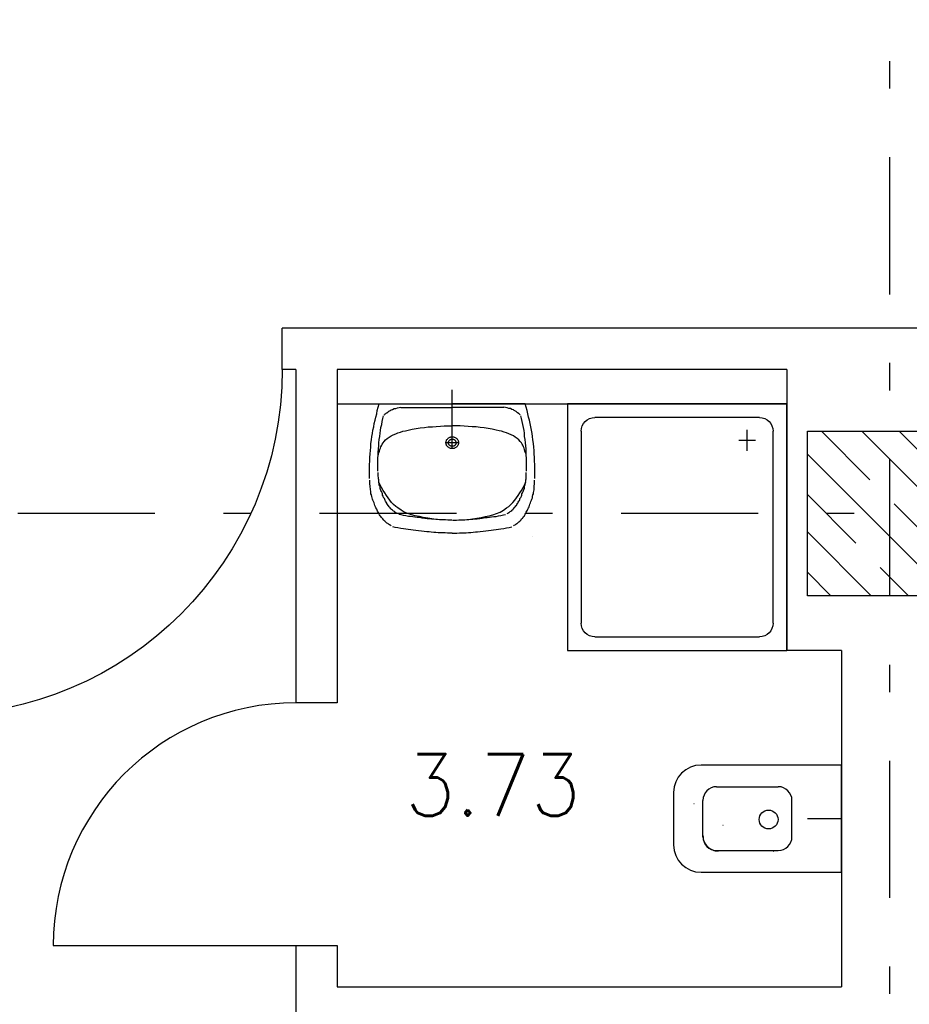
# Model space of a CAD drawing. Extents: x -1702.1 to -1638.5, y 1185.1 to 1220.8.
# Tile 8 of 50: x -1689.7 to -1686.5, y 1196.1 to 1199.7. Entities that reach past the tile are written whole.
import ezdxf
from ezdxf.enums import TextEntityAlignment as Align

# ---------------------------------------------------------------- set-up
doc = ezdxf.new("R2010")
doc.units = 0
doc.header["$MEASUREMENT"] = 0
doc.linetypes.add('DASHDOT', pattern=[1, 0.5, -0.25, 0, -0.25])
doc.linetypes.add('HIDDEN', pattern=[0.375, 0.25, -0.125])
doc.layers.get('0').update_dxf_attribs({"linetype": 'CONTINUOUS'})
for name, color, linetype in [('13', 94, 'CONTINUOUS'), ('18', 5, 'CONTINUOUS'), ('3', 6, 'CONTINUOUS'), ('45', 132, 'CONTINUOUS'), ('48', 33, 'CONTINUOUS'), ('54', 253, 'CONTINUOUS'), ('8', 1, 'CONTINUOUS')]:
    doc.layers.add(name, color=color, linetype=linetype)
doc.styles.add('ROMANS', font='ROMANS', dxfattribs={"height": 0.2})

msp = doc.modelspace()

# ---------------------------------------------------------------- linework, layer by layer
at = {"linetype": 'Continuous'}
for p, q in [((-1688.1716, 1198.16028, 0.21561), (-1688.1716, 1198.35284, 0.21561)), ((-1686.7516, 1196.78988, 0.21561), (-1686.87603, 1196.78988, 0.21561))]:
    msp.add_line(p, q, dxfattribs=at)
at = {"linetype": 'Continuous', "elevation": 0.21561}
msp.add_lwpolyline([(-1687.8776, 1197.81701), (-1687.8776, 1197.81701), (-1687.8776, 1197.81701), (-1687.8776, 1197.81701)], close=True, dxfattribs=at)
at = {"layer": '13', "linetype": 'Continuous'}
for p, q in [((-1684.3616, 1198.57739, 0.21561), (-1688.7916, 1198.57739, 0.21561)), ((-1688.7416, 1198.42739, 0.21561), (-1688.7916, 1198.42739, 0.21561)), ((-1688.7416, 1198.42739, 0.21561), (-1688.7416, 1197.21239, 0.21561)), ((-1686.9516, 1198.42739, 0.21561), (-1688.5916, 1198.42739, 0.21561)), ((-1688.5916, 1198.42739, 0.21561), (-1688.5916, 1197.21239, 0.21561)), ((-1686.9516, 1198.42739, 0.21561), (-1686.9516, 1197.40239, 0.21561)), ((-1688.5916, 1198.30239, 0.21561), (-1686.9516, 1198.30239, 0.21561)), ((-1686.7516, 1197.40239, 0.21561), (-1686.9516, 1197.40239, 0.21561)), ((-1686.7516, 1197.40239, 0.21561), (-1686.7516, 1196.17739, 0.21561)), ((-1688.7416, 1196.32739, 0.21561), (-1688.7416, 1196.02739, 0.21561)), ((-1688.5916, 1196.32739, 0.21561), (-1688.5916, 1196.17739, 0.21561)), ((-1688.5916, 1196.17739, 0.21561), (-1686.7516, 1196.17739, 0.21561))]:
    msp.add_line(p, q, dxfattribs=at)
at = {"layer": '13', "linetype": 'Continuous', "elevation": 0.21561}
for points in [[(-1688.7916, 1198.42739), (-1688.7916, 1198.42739), (-1688.7916, 1198.42739), (-1688.7916, 1198.57739)], [(-1688.5916, 1197.21239), (-1688.7416, 1197.21239), (-1688.7416, 1197.21239), (-1688.7416, 1197.21239)], [(-1688.7416, 1196.32739), (-1688.7416, 1196.32739), (-1688.7416, 1196.32739), (-1688.5916, 1196.32739)]]:
    msp.add_lwpolyline(points, dxfattribs=at)
at = {"layer": '18', "linetype": 'Continuous'}
msp.add_line((-1689.6266, 1196.32739, 0.21561), (-1688.7416, 1196.32739, 0.21561), dxfattribs=at)
at = {"layer": '18', "linetype": 'Continuous', "extrusion": (0, 0, -1)}
msp.add_arc((1690.0516, 1198.42739, -0.215612), 1.26, 180, 270, dxfattribs=at)
at = {"layer": '18', "linetype": 'Continuous'}
msp.add_arc((-1688.7416, 1196.32739, 0.215612), 0.885, 90, 180, dxfattribs=at)
at = {"layer": '3', "linetype": 'Continuous', "elevation": 0.0206}
msp.add_lwpolyline([(-1686.2766, 1198.20239), (-1686.2766, 1197.60239), (-1686.8766, 1197.60239), (-1686.8766, 1198.20239)], close=True, dxfattribs=at)
at = {"layer": '45', "linetype": 'Continuous'}
for p, q in [((-1688.1716, 1198.33118, 0.21561), (-1688.17161, 1198.33118, 0.21561)), ((-1688.44678, 1198.26617, 0.21561), (-1688.44476, 1198.27824, 0.21561)), ((-1688.44476, 1198.27824, 0.21561), (-1688.44175, 1198.29032, 0.21561)), ((-1688.44175, 1198.29032, 0.21561), (-1688.43773, 1198.30239, 0.21561)), ((-1688.43773, 1198.30239, 0.21561), (-1688.1716, 1198.30239, 0.21561)), ((-1688.40962, 1198.26988, 0.21561), (-1688.4066, 1198.27174, 0.21561)), ((-1688.4066, 1198.27174, 0.21561), (-1688.40459, 1198.2736, 0.21561)), ((-1688.40459, 1198.2736, 0.21561), (-1688.40259, 1198.27545, 0.21561)), ((-1688.40259, 1198.27545, 0.21561), (-1688.39958, 1198.27638, 0.21561)), ((-1688.39958, 1198.27638, 0.21561), (-1688.39756, 1198.27824, 0.21561)), ((-1688.39756, 1198.27824, 0.21561), (-1688.39455, 1198.2801, 0.21561)), ((-1688.39455, 1198.2801, 0.21561), (-1688.38953, 1198.28196, 0.21561)), ((-1688.38953, 1198.28196, 0.21561), (-1688.3835, 1198.28474, 0.21561)), ((-1688.3835, 1198.28474, 0.21561), (-1688.37748, 1198.28567, 0.21561)), ((-1688.37748, 1198.28567, 0.21561), (-1688.37145, 1198.28753, 0.21561)), ((-1688.37145, 1198.28753, 0.21561), (-1688.36543, 1198.28846, 0.21561)), ((-1688.36543, 1198.28846, 0.21561), (-1688.3594, 1198.28939, 0.21561)), ((-1688.3594, 1198.28846, 0.21561), (-1688.1716, 1198.28846, 0.21561)), ((-1687.90545, 1198.30239, 0.21561), (-1688.1716, 1198.30239, 0.21561)), ((-1687.9838, 1198.28846, 0.21561), (-1688.1716, 1198.28846, 0.21561)), ((-1687.97777, 1198.28846, 0.21561), (-1687.9838, 1198.28939, 0.21561)), ((-1687.97174, 1198.28753, 0.21561), (-1687.97777, 1198.28846, 0.21561)), ((-1687.96571, 1198.28567, 0.21561), (-1687.97174, 1198.28753, 0.21561)), ((-1687.95968, 1198.28474, 0.21561), (-1687.96571, 1198.28567, 0.21561)), ((-1687.95367, 1198.28196, 0.21561), (-1687.95968, 1198.28474, 0.21561)), ((-1687.94864, 1198.2801, 0.21561), (-1687.95367, 1198.28196, 0.21561)), ((-1687.94563, 1198.27824, 0.21561), (-1687.94864, 1198.2801, 0.21561)), ((-1687.94362, 1198.27638, 0.21561), (-1687.94563, 1198.27824, 0.21561)), ((-1687.94061, 1198.27545, 0.21561), (-1687.94362, 1198.27638, 0.21561)), ((-1687.9386, 1198.2736, 0.21561), (-1687.94061, 1198.27545, 0.21561)), ((-1687.9366, 1198.27174, 0.21561), (-1687.9386, 1198.2736, 0.21561)), ((-1687.93358, 1198.26988, 0.21561), (-1687.9366, 1198.27174, 0.21561)), ((-1687.90144, 1198.29032, 0.21561), (-1687.90545, 1198.30239, 0.21561)), ((-1687.89843, 1198.27824, 0.21561), (-1687.90144, 1198.29032, 0.21561)), ((-1687.89642, 1198.26617, 0.21561), (-1687.89843, 1198.27824, 0.21561)), ((-1686.9516, 1198.30239, 0.21561), (-1687.7516, 1198.30239, 0.21561)), ((-1687.7516, 1198.30239, 0.21561), (-1687.7516, 1197.40239, 0.21561)), ((-1686.9516, 1197.40239, 0.21561), (-1686.9516, 1198.30239, 0.21561)), ((-1688.4558, 1198.22994, 0.21561), (-1688.4528, 1198.24202, 0.21561)), ((-1688.4528, 1198.24202, 0.21561), (-1688.44979, 1198.25409, 0.21561)), ((-1688.44979, 1198.25409, 0.21561), (-1688.44678, 1198.26617, 0.21561)), ((-1688.42869, 1198.22623, 0.21561), (-1688.42669, 1198.23737, 0.21561)), ((-1688.42669, 1198.23737, 0.21561), (-1688.42468, 1198.24852, 0.21561)), ((-1688.42468, 1198.24852, 0.21561), (-1688.42166, 1198.25874, 0.21561)), ((-1688.41966, 1198.26152, 0.21561), (-1688.41765, 1198.26339, 0.21561)), ((-1688.41765, 1198.26339, 0.21561), (-1688.41565, 1198.26525, 0.21561)), ((-1688.41565, 1198.26525, 0.21561), (-1688.41363, 1198.2671, 0.21561)), ((-1688.41363, 1198.2671, 0.21561), (-1688.41162, 1198.26895, 0.21561)), ((-1688.41162, 1198.26895, 0.21561), (-1688.40962, 1198.26988, 0.21561)), ((-1687.93157, 1198.26895, 0.21561), (-1687.93358, 1198.26988, 0.21561)), ((-1687.92956, 1198.2671, 0.21561), (-1687.93157, 1198.26895, 0.21561)), ((-1687.92755, 1198.26525, 0.21561), (-1687.92956, 1198.2671, 0.21561)), ((-1687.92554, 1198.26339, 0.21561), (-1687.92755, 1198.26525, 0.21561)), ((-1687.92354, 1198.26152, 0.21561), (-1687.92554, 1198.26339, 0.21561)), ((-1687.91851, 1198.24852, 0.21561), (-1687.92153, 1198.25874, 0.21561)), ((-1687.91651, 1198.23737, 0.21561), (-1687.91851, 1198.24852, 0.21561)), ((-1687.9145, 1198.22623, 0.21561), (-1687.91651, 1198.23737, 0.21561)), ((-1687.89341, 1198.25409, 0.21561), (-1687.89642, 1198.26617, 0.21561)), ((-1687.8904, 1198.24202, 0.21561), (-1687.89341, 1198.25409, 0.21561)), ((-1687.88739, 1198.22994, 0.21561), (-1687.8904, 1198.24202, 0.21561)), ((-1687.0516, 1198.25239, 0.21561), (-1687.6516, 1198.25239, 0.21561)), ((-1688.46284, 1198.19372, 0.21561), (-1688.46082, 1198.20579, 0.21561)), ((-1688.46082, 1198.20579, 0.21561), (-1688.45781, 1198.21787, 0.21561)), ((-1688.45781, 1198.21787, 0.21561), (-1688.4558, 1198.22994, 0.21561)), ((-1688.43472, 1198.19465, 0.21561), (-1688.43372, 1198.20487, 0.21561)), ((-1688.43372, 1198.20487, 0.21561), (-1688.43171, 1198.21601, 0.21561)), ((-1688.43171, 1198.21601, 0.21561), (-1688.42869, 1198.22623, 0.21561)), ((-1688.36945, 1198.19652, 0.21561), (-1688.3604, 1198.1993, 0.21561)), ((-1688.3604, 1198.1993, 0.21561), (-1688.35136, 1198.20208, 0.21561)), ((-1688.35136, 1198.20208, 0.21561), (-1688.34233, 1198.20394, 0.21561)), ((-1688.34233, 1198.20394, 0.21561), (-1688.33229, 1198.20672, 0.21561)), ((-1688.33229, 1198.20672, 0.21561), (-1688.31721, 1198.20951, 0.21561)), ((-1688.31721, 1198.20951, 0.21561), (-1688.30316, 1198.2123, 0.21561)), ((-1688.30316, 1198.2123, 0.21561), (-1688.28809, 1198.21415, 0.21561)), ((-1688.28809, 1198.21415, 0.21561), (-1688.27303, 1198.21601, 0.21561)), ((-1688.27303, 1198.21601, 0.21561), (-1688.25897, 1198.21787, 0.21561)), ((-1688.25897, 1198.21787, 0.21561), (-1688.24389, 1198.2188, 0.21561)), ((-1688.24389, 1198.2188, 0.21561), (-1688.22985, 1198.21973, 0.21561)), ((-1688.22985, 1198.21973, 0.21561), (-1688.21479, 1198.22066, 0.21561)), ((-1688.21479, 1198.22066, 0.21561), (-1688.20072, 1198.22158, 0.21561)), ((-1688.20072, 1198.22158, 0.21561), (-1688.18666, 1198.22251, 0.21561)), ((-1688.18666, 1198.22251, 0.21561), (-1688.1716, 1198.22251, 0.21561)), ((-1688.15653, 1198.22251, 0.21561), (-1688.1716, 1198.22251, 0.21561)), ((-1688.14247, 1198.22158, 0.21561), (-1688.15653, 1198.22251, 0.21561)), ((-1688.12841, 1198.22066, 0.21561), (-1688.14247, 1198.22158, 0.21561)), ((-1688.11334, 1198.21973, 0.21561), (-1688.12841, 1198.22066, 0.21561)), ((-1688.0993, 1198.2188, 0.21561), (-1688.11334, 1198.21973, 0.21561)), ((-1688.08423, 1198.21787, 0.21561), (-1688.0993, 1198.2188, 0.21561)), ((-1688.07016, 1198.21601, 0.21561), (-1688.08423, 1198.21787, 0.21561)), ((-1688.0551, 1198.21415, 0.21561), (-1688.07016, 1198.21601, 0.21561)), ((-1688.04003, 1198.2123, 0.21561), (-1688.0551, 1198.21415, 0.21561)), ((-1688.02598, 1198.20951, 0.21561), (-1688.04003, 1198.2123, 0.21561)), ((-1688.01091, 1198.20672, 0.21561), (-1688.02598, 1198.20951, 0.21561)), ((-1688.00087, 1198.20394, 0.21561), (-1688.01091, 1198.20672, 0.21561)), ((-1687.99183, 1198.20208, 0.21561), (-1688.00087, 1198.20394, 0.21561)), ((-1687.98278, 1198.1993, 0.21561), (-1687.99183, 1198.20208, 0.21561)), ((-1687.97375, 1198.19652, 0.21561), (-1687.98278, 1198.1993, 0.21561)), ((-1687.91148, 1198.21601, 0.21561), (-1687.9145, 1198.22623, 0.21561)), ((-1687.90947, 1198.20487, 0.21561), (-1687.91148, 1198.21601, 0.21561)), ((-1687.90847, 1198.19465, 0.21561), (-1687.90947, 1198.20487, 0.21561)), ((-1687.88538, 1198.21787, 0.21561), (-1687.88739, 1198.22994, 0.21561)), ((-1687.88237, 1198.20579, 0.21561), (-1687.88538, 1198.21787, 0.21561)), ((-1687.88036, 1198.19372, 0.21561), (-1687.88237, 1198.20579, 0.21561)), ((-1687.7016, 1198.20239, 0.21561), (-1687.7016, 1197.50239, 0.21561)), ((-1687.09559, 1198.13139, 0.21561), (-1687.09559, 1198.20739, 0.21561)), ((-1687.0016, 1197.50239, 0.21561), (-1687.0016, 1198.20239, 0.21561)), ((-1688.46786, 1198.1575, 0.21561), (-1688.46586, 1198.1705, 0.21561)), ((-1688.46586, 1198.1705, 0.21561), (-1688.46484, 1198.18257, 0.21561)), ((-1688.46484, 1198.18257, 0.21561), (-1688.46284, 1198.19372, 0.21561)), ((-1688.43875, 1198.16028, 0.21561), (-1688.43773, 1198.17236, 0.21561)), ((-1688.43773, 1198.17236, 0.21561), (-1688.43573, 1198.1835, 0.21561)), ((-1688.43573, 1198.1835, 0.21561), (-1688.43472, 1198.19465, 0.21561)), ((-1688.42368, 1198.16028, 0.21561), (-1688.41966, 1198.16493, 0.21561)), ((-1688.41966, 1198.16493, 0.21561), (-1688.41463, 1198.1705, 0.21561)), ((-1688.41463, 1198.1705, 0.21561), (-1688.40861, 1198.17607, 0.21561)), ((-1688.40861, 1198.17607, 0.21561), (-1688.40158, 1198.18072, 0.21561)), ((-1688.40158, 1198.18072, 0.21561), (-1688.39455, 1198.18536, 0.21561)), ((-1688.39455, 1198.18536, 0.21561), (-1688.38652, 1198.18908, 0.21561)), ((-1688.38652, 1198.18908, 0.21561), (-1688.37748, 1198.19279, 0.21561)), ((-1688.37748, 1198.19279, 0.21561), (-1688.36945, 1198.19652, 0.21561)), ((-1688.1716, 1198.14264, 0.21561), (-1688.1716, 1198.1835, 0.21561)), ((-1687.96571, 1198.19279, 0.21561), (-1687.97375, 1198.19652, 0.21561)), ((-1687.95668, 1198.18908, 0.21561), (-1687.96571, 1198.19279, 0.21561)), ((-1687.94864, 1198.18536, 0.21561), (-1687.95668, 1198.18908, 0.21561)), ((-1687.94161, 1198.18072, 0.21561), (-1687.94864, 1198.18536, 0.21561)), ((-1687.93458, 1198.17607, 0.21561), (-1687.94161, 1198.18072, 0.21561)), ((-1687.92855, 1198.1705, 0.21561), (-1687.93458, 1198.17607, 0.21561)), ((-1687.92354, 1198.16493, 0.21561), (-1687.92855, 1198.1705, 0.21561)), ((-1687.91951, 1198.16028, 0.21561), (-1687.92354, 1198.16493, 0.21561)), ((-1687.90747, 1198.1835, 0.21561), (-1687.90847, 1198.19465, 0.21561)), ((-1687.90545, 1198.17236, 0.21561), (-1687.90747, 1198.1835, 0.21561)), ((-1687.90445, 1198.16028, 0.21561), (-1687.90545, 1198.17236, 0.21561)), ((-1687.87835, 1198.18257, 0.21561), (-1687.88036, 1198.19372, 0.21561)), ((-1687.87734, 1198.1705, 0.21561), (-1687.87835, 1198.18257, 0.21561)), ((-1687.87533, 1198.1575, 0.21561), (-1687.87734, 1198.1705, 0.21561)), ((-1687.0656, 1198.16839, 0.21561), (-1687.1266, 1198.16839, 0.21561)), ((-1688.47088, 1198.11942, 0.21561), (-1688.46988, 1198.13242, 0.21561)), ((-1688.46988, 1198.13242, 0.21561), (-1688.46886, 1198.14449, 0.21561)), ((-1688.46886, 1198.14449, 0.21561), (-1688.46786, 1198.1575, 0.21561)), ((-1688.44175, 1198.12592, 0.21561), (-1688.44075, 1198.13799, 0.21561)), ((-1688.44075, 1198.13799, 0.21561), (-1688.43975, 1198.14914, 0.21561)), ((-1688.43975, 1198.14914, 0.21561), (-1688.43875, 1198.16028, 0.21561)), ((-1688.43875, 1198.12406, 0.21561), (-1688.43673, 1198.12963, 0.21561)), ((-1688.43673, 1198.12963, 0.21561), (-1688.43573, 1198.13521, 0.21561)), ((-1688.43573, 1198.13521, 0.21561), (-1688.43372, 1198.14078, 0.21561)), ((-1688.43372, 1198.14078, 0.21561), (-1688.43171, 1198.14542, 0.21561)), ((-1688.43171, 1198.14542, 0.21561), (-1688.42869, 1198.151, 0.21561)), ((-1688.42869, 1198.151, 0.21561), (-1688.42669, 1198.15564, 0.21561)), ((-1688.42669, 1198.15564, 0.21561), (-1688.42368, 1198.16028, 0.21561)), ((-1688.14649, 1198.16028, 0.21561), (-1688.1967, 1198.16028, 0.21561)), ((-1687.91651, 1198.15564, 0.21561), (-1687.91951, 1198.16028, 0.21561)), ((-1687.9145, 1198.151, 0.21561), (-1687.91651, 1198.15564, 0.21561)), ((-1687.91148, 1198.14542, 0.21561), (-1687.9145, 1198.151, 0.21561)), ((-1687.90947, 1198.14078, 0.21561), (-1687.91148, 1198.14542, 0.21561)), ((-1687.90747, 1198.13521, 0.21561), (-1687.90947, 1198.14078, 0.21561)), ((-1687.90646, 1198.12963, 0.21561), (-1687.90747, 1198.13521, 0.21561)), ((-1687.90445, 1198.12406, 0.21561), (-1687.90646, 1198.12963, 0.21561)), ((-1687.90345, 1198.14914, 0.21561), (-1687.90445, 1198.16028, 0.21561)), ((-1687.90244, 1198.13799, 0.21561), (-1687.90345, 1198.14914, 0.21561)), ((-1687.90144, 1198.12592, 0.21561), (-1687.90244, 1198.13799, 0.21561)), ((-1687.87432, 1198.14449, 0.21561), (-1687.87533, 1198.1575, 0.21561)), ((-1687.87332, 1198.13242, 0.21561), (-1687.87432, 1198.14449, 0.21561)), ((-1687.87231, 1198.11942, 0.21561), (-1687.87332, 1198.13242, 0.21561)), ((-1688.47289, 1198.08134, 0.21561), (-1688.47188, 1198.09341, 0.21561)), ((-1688.47188, 1198.10641, 0.21561), (-1688.47088, 1198.11942, 0.21561)), ((-1688.47188, 1198.09341, 0.21561), (-1688.47188, 1198.10641, 0.21561)), ((-1688.44276, 1198.10363, 0.21561), (-1688.44175, 1198.11477, 0.21561)), ((-1688.44276, 1198.10734, 0.21561), (-1688.44175, 1198.11291, 0.21561)), ((-1688.44276, 1198.09155, 0.21561), (-1688.44276, 1198.10363, 0.21561)), ((-1688.44276, 1198.08041, 0.21561), (-1688.44276, 1198.09155, 0.21561)), ((-1688.44175, 1198.11477, 0.21561), (-1688.44175, 1198.12592, 0.21561)), ((-1688.44175, 1198.11291, 0.21561), (-1688.44075, 1198.11849, 0.21561)), ((-1688.44075, 1198.11849, 0.21561), (-1688.43875, 1198.12406, 0.21561)), ((-1687.90244, 1198.11849, 0.21561), (-1687.90445, 1198.12406, 0.21561)), ((-1687.90144, 1198.11291, 0.21561), (-1687.90244, 1198.11849, 0.21561)), ((-1687.90144, 1198.11477, 0.21561), (-1687.90144, 1198.12592, 0.21561)), ((-1687.90044, 1198.10363, 0.21561), (-1687.90144, 1198.11477, 0.21561)), ((-1687.90044, 1198.10734, 0.21561), (-1687.90144, 1198.11291, 0.21561)), ((-1687.90044, 1198.09155, 0.21561), (-1687.90044, 1198.10363, 0.21561)), ((-1687.90044, 1198.08041, 0.21561), (-1687.90044, 1198.09155, 0.21561)), ((-1687.87131, 1198.10641, 0.21561), (-1687.87231, 1198.11942, 0.21561)), ((-1687.87131, 1198.09341, 0.21561), (-1687.87131, 1198.10641, 0.21561)), ((-1687.87031, 1198.08134, 0.21561), (-1687.87131, 1198.09341, 0.21561)), ((-1688.47289, 1198.06834, 0.21561), (-1688.47289, 1198.08134, 0.21561)), ((-1688.47289, 1198.05533, 0.21561), (-1688.47289, 1198.06834, 0.21561)), ((-1688.47289, 1198.04233, 0.21561), (-1688.47289, 1198.05533, 0.21561)), ((-1688.44276, 1198.06834, 0.21561), (-1688.44276, 1198.08041, 0.21561)), ((-1688.44276, 1198.05719, 0.21561), (-1688.44276, 1198.06834, 0.21561)), ((-1687.90044, 1198.06834, 0.21561), (-1687.90044, 1198.08041, 0.21561)), ((-1687.90044, 1198.05719, 0.21561), (-1687.90044, 1198.06834, 0.21561)), ((-1687.87031, 1198.06834, 0.21561), (-1687.87031, 1198.08134, 0.21561)), ((-1687.87031, 1198.05533, 0.21561), (-1687.87031, 1198.06834, 0.21561)), ((-1687.87031, 1198.04233, 0.21561), (-1687.87031, 1198.05533, 0.21561)), ((-1688.47289, 1198.03025, 0.21561), (-1688.47289, 1198.04233, 0.21561)), ((-1688.47188, 1198.01818, 0.21561), (-1688.47188, 1198.02375, 0.21561)), ((-1688.44175, 1198.04697, 0.21561), (-1688.44175, 1198.05161, 0.21561)), ((-1688.44175, 1198.04233, 0.21561), (-1688.44175, 1198.04697, 0.21561)), ((-1688.44175, 1198.03861, 0.21561), (-1688.44175, 1198.04233, 0.21561)), ((-1688.44075, 1198.03304, 0.21561), (-1688.44175, 1198.03861, 0.21561)), ((-1688.44075, 1198.02932, 0.21561), (-1688.44075, 1198.03304, 0.21561)), ((-1688.43975, 1198.02468, 0.21561), (-1688.44075, 1198.02932, 0.21561)), ((-1688.43975, 1198.02003, 0.21561), (-1688.43975, 1198.02468, 0.21561)), ((-1688.43875, 1198.01539, 0.21561), (-1688.43975, 1198.02003, 0.21561)), ((-1687.90445, 1198.01539, 0.21561), (-1687.90345, 1198.02003, 0.21561)), ((-1687.90345, 1198.02468, 0.21561), (-1687.90244, 1198.02932, 0.21561)), ((-1687.90345, 1198.02003, 0.21561), (-1687.90345, 1198.02468, 0.21561)), ((-1687.90244, 1198.03304, 0.21561), (-1687.90144, 1198.03861, 0.21561)), ((-1687.90244, 1198.02932, 0.21561), (-1687.90244, 1198.03304, 0.21561)), ((-1687.90144, 1198.04697, 0.21561), (-1687.90144, 1198.05161, 0.21561)), ((-1687.90144, 1198.04233, 0.21561), (-1687.90144, 1198.04697, 0.21561)), ((-1687.90144, 1198.03861, 0.21561), (-1687.90144, 1198.04233, 0.21561)), ((-1687.87131, 1198.01818, 0.21561), (-1687.87131, 1198.02375, 0.21561)), ((-1687.87031, 1198.03025, 0.21561), (-1687.87031, 1198.04233, 0.21561)), ((-1688.47188, 1198.01353, 0.21561), (-1688.47188, 1198.01818, 0.21561)), ((-1688.47188, 1198.00889, 0.21561), (-1688.47188, 1198.01353, 0.21561)), ((-1688.47088, 1198.00332, 0.21561), (-1688.47188, 1198.00889, 0.21561)), ((-1688.47088, 1197.99867, 0.21561), (-1688.47088, 1198.00332, 0.21561)), ((-1688.46988, 1197.99403, 0.21561), (-1688.47088, 1197.99867, 0.21561)), ((-1688.46988, 1197.98846, 0.21561), (-1688.46988, 1197.99403, 0.21561)), ((-1688.46886, 1197.98381, 0.21561), (-1688.46988, 1197.98846, 0.21561)), ((-1688.46786, 1197.97917, 0.21561), (-1688.46886, 1197.98381, 0.21561)), ((-1688.43472, 1198.0061, 0.21561), (-1688.43975, 1198.01632, 0.21561)), ((-1688.43773, 1198.01168, 0.21561), (-1688.43875, 1198.01539, 0.21561)), ((-1688.43773, 1198.00703, 0.21561), (-1688.43773, 1198.01168, 0.21561)), ((-1688.43573, 1198.00332, 0.21561), (-1688.43773, 1198.00703, 0.21561)), ((-1688.43472, 1197.99867, 0.21561), (-1688.43573, 1198.00332, 0.21561)), ((-1688.4297, 1197.99681, 0.21561), (-1688.43472, 1198.0061, 0.21561)), ((-1688.43472, 1197.99403, 0.21561), (-1688.43472, 1197.99867, 0.21561)), ((-1688.43272, 1197.99031, 0.21561), (-1688.43472, 1197.99403, 0.21561)), ((-1688.43171, 1197.98567, 0.21561), (-1688.43272, 1197.99031, 0.21561)), ((-1688.4297, 1197.98195, 0.21561), (-1688.43171, 1197.98567, 0.21561)), ((-1688.42368, 1197.9866, 0.21561), (-1688.4297, 1197.99681, 0.21561)), ((-1688.41765, 1197.97731, 0.21561), (-1688.42368, 1197.9866, 0.21561)), ((-1687.92554, 1197.97731, 0.21561), (-1687.91951, 1197.9866, 0.21561)), ((-1687.91951, 1197.9866, 0.21561), (-1687.9135, 1197.99681, 0.21561)), ((-1687.9135, 1197.99681, 0.21561), (-1687.90847, 1198.0061, 0.21561)), ((-1687.9135, 1197.98195, 0.21561), (-1687.91148, 1197.98567, 0.21561)), ((-1687.91148, 1197.98567, 0.21561), (-1687.91048, 1197.99031, 0.21561)), ((-1687.91048, 1197.99031, 0.21561), (-1687.90847, 1197.99403, 0.21561)), ((-1687.90847, 1198.0061, 0.21561), (-1687.90345, 1198.01632, 0.21561)), ((-1687.90847, 1197.99867, 0.21561), (-1687.90747, 1198.00332, 0.21561)), ((-1687.90847, 1197.99403, 0.21561), (-1687.90847, 1197.99867, 0.21561)), ((-1687.90747, 1198.00332, 0.21561), (-1687.90545, 1198.00703, 0.21561)), ((-1687.90545, 1198.01168, 0.21561), (-1687.90445, 1198.01539, 0.21561)), ((-1687.90545, 1198.00703, 0.21561), (-1687.90545, 1198.01168, 0.21561)), ((-1687.87533, 1197.97917, 0.21561), (-1687.87432, 1197.98381, 0.21561)), ((-1687.87432, 1197.98381, 0.21561), (-1687.87332, 1197.98846, 0.21561)), ((-1687.87332, 1197.99403, 0.21561), (-1687.87231, 1197.99867, 0.21561)), ((-1687.87332, 1197.98846, 0.21561), (-1687.87332, 1197.99403, 0.21561)), ((-1687.87231, 1198.00332, 0.21561), (-1687.87131, 1198.00889, 0.21561)), ((-1687.87231, 1197.99867, 0.21561), (-1687.87231, 1198.00332, 0.21561)), ((-1687.87131, 1198.01353, 0.21561), (-1687.87131, 1198.01818, 0.21561)), ((-1687.87131, 1198.00889, 0.21561), (-1687.87131, 1198.01353, 0.21561)), ((-1688.46786, 1197.97452, 0.21561), (-1688.46786, 1197.97917, 0.21561)), ((-1688.46586, 1197.96988, 0.21561), (-1688.46786, 1197.97452, 0.21561)), ((-1688.46484, 1197.96431, 0.21561), (-1688.46586, 1197.96988, 0.21561)), ((-1688.46384, 1197.95966, 0.21561), (-1688.46484, 1197.96431, 0.21561)), ((-1688.46182, 1197.95502, 0.21561), (-1688.46384, 1197.95966, 0.21561)), ((-1688.46082, 1197.95037, 0.21561), (-1688.46182, 1197.95502, 0.21561)), ((-1688.45881, 1197.94573, 0.21561), (-1688.46082, 1197.95037, 0.21561)), ((-1688.42769, 1197.97731, 0.21561), (-1688.4297, 1197.98195, 0.21561)), ((-1688.42569, 1197.97359, 0.21561), (-1688.42769, 1197.97731, 0.21561)), ((-1688.42569, 1197.96895, 0.21561), (-1688.42569, 1197.97359, 0.21561)), ((-1688.42368, 1197.96524, 0.21561), (-1688.42569, 1197.96895, 0.21561)), ((-1688.42166, 1197.96059, 0.21561), (-1688.42368, 1197.96524, 0.21561)), ((-1688.41866, 1197.95688, 0.21561), (-1688.42166, 1197.96059, 0.21561)), ((-1688.41765, 1197.95316, 0.21561), (-1688.41866, 1197.95688, 0.21561)), ((-1688.41162, 1197.96802, 0.21561), (-1688.41765, 1197.97731, 0.21561)), ((-1688.41665, 1197.94945, 0.21561), (-1688.41765, 1197.95316, 0.21561)), ((-1688.41463, 1197.94759, 0.21561), (-1688.41665, 1197.94945, 0.21561)), ((-1688.41263, 1197.94387, 0.21561), (-1688.41463, 1197.94759, 0.21561)), ((-1688.4056, 1197.95966, 0.21561), (-1688.41162, 1197.96802, 0.21561)), ((-1688.39958, 1197.9513, 0.21561), (-1688.4056, 1197.95966, 0.21561)), ((-1688.39255, 1197.94294, 0.21561), (-1688.39958, 1197.9513, 0.21561)), ((-1687.95065, 1197.94294, 0.21561), (-1687.94362, 1197.9513, 0.21561)), ((-1687.94362, 1197.9513, 0.21561), (-1687.9376, 1197.95966, 0.21561)), ((-1687.9376, 1197.95966, 0.21561), (-1687.93157, 1197.96802, 0.21561)), ((-1687.93157, 1197.96802, 0.21561), (-1687.92554, 1197.97731, 0.21561)), ((-1687.93057, 1197.94387, 0.21561), (-1687.92855, 1197.94759, 0.21561)), ((-1687.92855, 1197.94759, 0.21561), (-1687.92654, 1197.94945, 0.21561)), ((-1687.92654, 1197.94945, 0.21561), (-1687.92554, 1197.95316, 0.21561)), ((-1687.92554, 1197.95316, 0.21561), (-1687.92454, 1197.95688, 0.21561)), ((-1687.92454, 1197.95688, 0.21561), (-1687.92153, 1197.96059, 0.21561)), ((-1687.92153, 1197.96059, 0.21561), (-1687.91951, 1197.96524, 0.21561)), ((-1687.91951, 1197.96524, 0.21561), (-1687.91751, 1197.96895, 0.21561)), ((-1687.91751, 1197.97359, 0.21561), (-1687.9155, 1197.97731, 0.21561)), ((-1687.91751, 1197.96895, 0.21561), (-1687.91751, 1197.97359, 0.21561)), ((-1687.9155, 1197.97731, 0.21561), (-1687.9135, 1197.98195, 0.21561)), ((-1687.88438, 1197.94573, 0.21561), (-1687.88237, 1197.95037, 0.21561)), ((-1687.88237, 1197.95037, 0.21561), (-1687.88136, 1197.95502, 0.21561)), ((-1687.88136, 1197.95502, 0.21561), (-1687.87935, 1197.95966, 0.21561)), ((-1687.87935, 1197.95966, 0.21561), (-1687.87835, 1197.96431, 0.21561)), ((-1687.87835, 1197.96431, 0.21561), (-1687.87734, 1197.96988, 0.21561)), ((-1687.87734, 1197.96988, 0.21561), (-1687.87533, 1197.97452, 0.21561)), ((-1687.87533, 1197.97452, 0.21561), (-1687.87533, 1197.97917, 0.21561)), ((-1688.45681, 1197.94109, 0.21561), (-1688.45881, 1197.94573, 0.21561)), ((-1688.4548, 1197.93644, 0.21561), (-1688.45681, 1197.94109, 0.21561)), ((-1688.45381, 1197.9318, 0.21561), (-1688.4548, 1197.93644, 0.21561)), ((-1688.45179, 1197.92715, 0.21561), (-1688.45381, 1197.9318, 0.21561)), ((-1688.44979, 1197.92251, 0.21561), (-1688.45179, 1197.92715, 0.21561)), ((-1688.44678, 1197.91787, 0.21561), (-1688.44979, 1197.92251, 0.21561)), ((-1688.44578, 1197.91415, 0.21561), (-1688.44678, 1197.91787, 0.21561)), ((-1688.44376, 1197.91044, 0.21561), (-1688.44578, 1197.91415, 0.21561)), ((-1688.41062, 1197.94016, 0.21561), (-1688.41263, 1197.94387, 0.21561)), ((-1688.40962, 1197.9383, 0.21561), (-1688.41062, 1197.94016, 0.21561)), ((-1688.40761, 1197.93458, 0.21561), (-1688.40962, 1197.9383, 0.21561)), ((-1688.4056, 1197.9318, 0.21561), (-1688.40761, 1197.93458, 0.21561)), ((-1688.40359, 1197.92994, 0.21561), (-1688.4056, 1197.9318, 0.21561)), ((-1688.40158, 1197.92715, 0.21561), (-1688.40359, 1197.92994, 0.21561)), ((-1688.39857, 1197.92437, 0.21561), (-1688.40158, 1197.92715, 0.21561)), ((-1688.39756, 1197.92251, 0.21561), (-1688.39857, 1197.92437, 0.21561)), ((-1688.39556, 1197.91972, 0.21561), (-1688.39756, 1197.92251, 0.21561)), ((-1688.39255, 1197.91694, 0.21561), (-1688.39556, 1197.91972, 0.21561)), ((-1688.38552, 1197.93551, 0.21561), (-1688.39255, 1197.94294, 0.21561)), ((-1688.38953, 1197.91508, 0.21561), (-1688.39255, 1197.91694, 0.21561)), ((-1688.38852, 1197.91322, 0.21561), (-1688.38953, 1197.91508, 0.21561)), ((-1688.38552, 1197.91136, 0.21561), (-1688.38852, 1197.91322, 0.21561)), ((-1688.37748, 1197.92808, 0.21561), (-1688.38552, 1197.93551, 0.21561)), ((-1688.3825, 1197.90951, 0.21561), (-1688.38552, 1197.91136, 0.21561)), ((-1688.36945, 1197.92251, 0.21561), (-1688.37748, 1197.92808, 0.21561)), ((-1688.3584, 1197.91415, 0.21561), (-1688.36945, 1197.92251, 0.21561)), ((-1688.34635, 1197.90765, 0.21561), (-1688.3584, 1197.91415, 0.21561)), ((-1687.99685, 1197.90765, 0.21561), (-1687.9848, 1197.91415, 0.21561)), ((-1687.9848, 1197.91415, 0.21561), (-1687.97375, 1197.92251, 0.21561)), ((-1687.97375, 1197.92251, 0.21561), (-1687.96571, 1197.92808, 0.21561)), ((-1687.96571, 1197.92808, 0.21561), (-1687.95768, 1197.93551, 0.21561)), ((-1687.9607, 1197.90951, 0.21561), (-1687.95768, 1197.91136, 0.21561)), ((-1687.95768, 1197.93551, 0.21561), (-1687.95065, 1197.94294, 0.21561)), ((-1687.95768, 1197.91136, 0.21561), (-1687.95467, 1197.91322, 0.21561)), ((-1687.95467, 1197.91322, 0.21561), (-1687.95367, 1197.91508, 0.21561)), ((-1687.95367, 1197.91508, 0.21561), (-1687.95065, 1197.91694, 0.21561)), ((-1687.95065, 1197.91694, 0.21561), (-1687.94764, 1197.91972, 0.21561)), ((-1687.94764, 1197.91972, 0.21561), (-1687.94563, 1197.92251, 0.21561)), ((-1687.94563, 1197.92251, 0.21561), (-1687.94463, 1197.92437, 0.21561)), ((-1687.94463, 1197.92437, 0.21561), (-1687.94161, 1197.92715, 0.21561)), ((-1687.94161, 1197.92715, 0.21561), (-1687.9396, 1197.92994, 0.21561)), ((-1687.9396, 1197.92994, 0.21561), (-1687.9376, 1197.9318, 0.21561)), ((-1687.9376, 1197.9318, 0.21561), (-1687.93558, 1197.93458, 0.21561)), ((-1687.93558, 1197.93458, 0.21561), (-1687.93358, 1197.9383, 0.21561)), ((-1687.93358, 1197.9383, 0.21561), (-1687.93257, 1197.94016, 0.21561)), ((-1687.93257, 1197.94016, 0.21561), (-1687.93057, 1197.94387, 0.21561)), ((-1687.89943, 1197.91044, 0.21561), (-1687.89742, 1197.91415, 0.21561)), ((-1687.89742, 1197.91415, 0.21561), (-1687.89642, 1197.91787, 0.21561)), ((-1687.89642, 1197.91787, 0.21561), (-1687.89341, 1197.92251, 0.21561)), ((-1687.89341, 1197.92251, 0.21561), (-1687.8914, 1197.92715, 0.21561)), ((-1687.8914, 1197.92715, 0.21561), (-1687.88938, 1197.9318, 0.21561)), ((-1687.88938, 1197.9318, 0.21561), (-1687.88839, 1197.93644, 0.21561)), ((-1687.88839, 1197.93644, 0.21561), (-1687.88639, 1197.94109, 0.21561)), ((-1687.88639, 1197.94109, 0.21561), (-1687.88438, 1197.94573, 0.21561)), ((-1688.44175, 1197.90765, 0.21561), (-1688.44376, 1197.91044, 0.21561)), ((-1688.43975, 1197.90393, 0.21561), (-1688.44175, 1197.90765, 0.21561)), ((-1688.43773, 1197.90022, 0.21561), (-1688.43975, 1197.90393, 0.21561)), ((-1688.43673, 1197.89743, 0.21561), (-1688.43773, 1197.90022, 0.21561)), ((-1688.43472, 1197.89372, 0.21561), (-1688.43673, 1197.89743, 0.21561)), ((-1688.43171, 1197.89093, 0.21561), (-1688.43472, 1197.89372, 0.21561)), ((-1688.4297, 1197.88814, 0.21561), (-1688.43171, 1197.89093, 0.21561)), ((-1688.42769, 1197.88536, 0.21561), (-1688.4297, 1197.88814, 0.21561)), ((-1688.42468, 1197.88257, 0.21561), (-1688.42769, 1197.88536, 0.21561)), ((-1688.42268, 1197.87979, 0.21561), (-1688.42468, 1197.88257, 0.21561)), ((-1688.42066, 1197.877, 0.21561), (-1688.42268, 1197.87979, 0.21561)), ((-1688.41765, 1197.87421, 0.21561), (-1688.42066, 1197.877, 0.21561)), ((-1688.38049, 1197.90672, 0.21561), (-1688.3825, 1197.90951, 0.21561)), ((-1688.37748, 1197.90579, 0.21561), (-1688.38049, 1197.90672, 0.21561)), ((-1688.37446, 1197.90393, 0.21561), (-1688.37748, 1197.90579, 0.21561)), ((-1688.37145, 1197.90208, 0.21561), (-1688.37446, 1197.90393, 0.21561)), ((-1688.3584, 1197.89743, 0.21561), (-1688.36643, 1197.89836, 0.21561)), ((-1688.34936, 1197.89558, 0.21561), (-1688.3584, 1197.89743, 0.21561)), ((-1688.34032, 1197.89372, 0.21561), (-1688.34936, 1197.89558, 0.21561)), ((-1688.33329, 1197.90208, 0.21561), (-1688.34635, 1197.90765, 0.21561)), ((-1688.33128, 1197.89186, 0.21561), (-1688.34032, 1197.89372, 0.21561)), ((-1688.32023, 1197.89743, 0.21561), (-1688.33329, 1197.90208, 0.21561)), ((-1688.32325, 1197.89093, 0.21561), (-1688.33128, 1197.89186, 0.21561)), ((-1688.29915, 1197.88814, 0.21561), (-1688.32325, 1197.89093, 0.21561)), ((-1688.30617, 1197.89372, 0.21561), (-1688.32023, 1197.89743, 0.21561)), ((-1688.2911, 1197.89093, 0.21561), (-1688.30617, 1197.89372, 0.21561)), ((-1688.2901, 1197.88722, 0.21561), (-1688.29915, 1197.88814, 0.21561)), ((-1688.27705, 1197.88722, 0.21561), (-1688.2911, 1197.89093, 0.21561)), ((-1688.28106, 1197.88536, 0.21561), (-1688.2901, 1197.88722, 0.21561)), ((-1688.27203, 1197.88443, 0.21561), (-1688.28106, 1197.88536, 0.21561)), ((-1688.26098, 1197.88536, 0.21561), (-1688.27705, 1197.88722, 0.21561)), ((-1688.26299, 1197.8835, 0.21561), (-1688.27203, 1197.88443, 0.21561)), ((-1688.25395, 1197.88257, 0.21561), (-1688.26299, 1197.8835, 0.21561)), ((-1688.24592, 1197.8835, 0.21561), (-1688.26098, 1197.88536, 0.21561)), ((-1688.24692, 1197.88164, 0.21561), (-1688.25395, 1197.88257, 0.21561)), ((-1688.23989, 1197.88164, 0.21561), (-1688.24692, 1197.88164, 0.21561)), ((-1688.22985, 1197.88071, 0.21561), (-1688.24592, 1197.8835, 0.21561)), ((-1688.23186, 1197.88071, 0.21561), (-1688.23989, 1197.88164, 0.21561)), ((-1688.22483, 1197.88071, 0.21561), (-1688.23186, 1197.88071, 0.21561)), ((-1688.21377, 1197.87979, 0.21561), (-1688.22985, 1197.88071, 0.21561)), ((-1688.2178, 1197.87979, 0.21561), (-1688.22483, 1197.88071, 0.21561)), ((-1688.20876, 1197.87979, 0.21561), (-1688.2178, 1197.87979, 0.21561)), ((-1688.20173, 1197.87886, 0.21561), (-1688.20876, 1197.87979, 0.21561)), ((-1688.1957, 1197.87886, 0.21561), (-1688.20173, 1197.87886, 0.21561)), ((-1688.18766, 1197.87793, 0.21561), (-1688.1957, 1197.87886, 0.21561)), ((-1688.18062, 1197.87793, 0.21561), (-1688.18766, 1197.87793, 0.21561)), ((-1688.1726, 1197.87793, 0.21561), (-1688.18062, 1197.87793, 0.21561)), ((-1688.17059, 1197.87793, 0.21561), (-1688.16257, 1197.87793, 0.21561)), ((-1688.16257, 1197.87793, 0.21561), (-1688.15553, 1197.87793, 0.21561)), ((-1688.15553, 1197.87793, 0.21561), (-1688.14749, 1197.87886, 0.21561)), ((-1688.14749, 1197.87886, 0.21561), (-1688.14147, 1197.87886, 0.21561)), ((-1688.14147, 1197.87886, 0.21561), (-1688.13444, 1197.87979, 0.21561)), ((-1688.13444, 1197.87979, 0.21561), (-1688.1254, 1197.87979, 0.21561)), ((-1688.12941, 1197.87979, 0.21561), (-1688.11334, 1197.88071, 0.21561)), ((-1688.1254, 1197.87979, 0.21561), (-1688.11837, 1197.88071, 0.21561)), ((-1688.11837, 1197.88071, 0.21561), (-1688.11134, 1197.88071, 0.21561)), ((-1688.11334, 1197.88071, 0.21561), (-1688.09728, 1197.8835, 0.21561)), ((-1688.11134, 1197.88071, 0.21561), (-1688.1033, 1197.88164, 0.21561)), ((-1688.1033, 1197.88164, 0.21561), (-1688.09627, 1197.88164, 0.21561)), ((-1688.09728, 1197.8835, 0.21561), (-1688.08221, 1197.88536, 0.21561)), ((-1688.09627, 1197.88164, 0.21561), (-1688.08924, 1197.88257, 0.21561)), ((-1688.08924, 1197.88257, 0.21561), (-1688.0802, 1197.8835, 0.21561)), ((-1688.08221, 1197.88536, 0.21561), (-1688.06614, 1197.88722, 0.21561)), ((-1688.0802, 1197.8835, 0.21561), (-1688.07117, 1197.88443, 0.21561)), ((-1688.07117, 1197.88443, 0.21561), (-1688.06213, 1197.88536, 0.21561)), ((-1688.06614, 1197.88722, 0.21561), (-1688.05208, 1197.89093, 0.21561)), ((-1688.06213, 1197.88536, 0.21561), (-1688.05309, 1197.88722, 0.21561)), ((-1688.05309, 1197.88722, 0.21561), (-1688.04405, 1197.88814, 0.21561)), ((-1688.05208, 1197.89093, 0.21561), (-1688.03703, 1197.89372, 0.21561)), ((-1688.04405, 1197.88814, 0.21561), (-1688.01994, 1197.89093, 0.21561)), ((-1688.03703, 1197.89372, 0.21561), (-1688.02296, 1197.89743, 0.21561)), ((-1688.02296, 1197.89743, 0.21561), (-1688.0099, 1197.90208, 0.21561)), ((-1688.01994, 1197.89093, 0.21561), (-1688.01191, 1197.89186, 0.21561)), ((-1688.01191, 1197.89186, 0.21561), (-1688.00287, 1197.89372, 0.21561)), ((-1688.0099, 1197.90208, 0.21561), (-1687.99685, 1197.90765, 0.21561)), ((-1688.00287, 1197.89372, 0.21561), (-1687.99384, 1197.89558, 0.21561)), ((-1687.99384, 1197.89558, 0.21561), (-1687.9848, 1197.89743, 0.21561)), ((-1687.9848, 1197.89743, 0.21561), (-1687.97677, 1197.89836, 0.21561)), ((-1687.97174, 1197.90208, 0.21561), (-1687.96873, 1197.90393, 0.21561)), ((-1687.96873, 1197.90393, 0.21561), (-1687.96571, 1197.90579, 0.21561)), ((-1687.96571, 1197.90579, 0.21561), (-1687.9627, 1197.90672, 0.21561)), ((-1687.9627, 1197.90672, 0.21561), (-1687.9607, 1197.90951, 0.21561)), ((-1687.92554, 1197.87421, 0.21561), (-1687.92253, 1197.877, 0.21561)), ((-1687.92253, 1197.877, 0.21561), (-1687.92052, 1197.87979, 0.21561)), ((-1687.92052, 1197.87979, 0.21561), (-1687.91851, 1197.88257, 0.21561)), ((-1687.91851, 1197.88257, 0.21561), (-1687.9155, 1197.88536, 0.21561)), ((-1687.9155, 1197.88536, 0.21561), (-1687.9135, 1197.88814, 0.21561)), ((-1687.9135, 1197.88814, 0.21561), (-1687.91148, 1197.89093, 0.21561)), ((-1687.91148, 1197.89093, 0.21561), (-1687.90847, 1197.89372, 0.21561)), ((-1687.90847, 1197.89372, 0.21561), (-1687.90646, 1197.89743, 0.21561)), ((-1687.90646, 1197.89743, 0.21561), (-1687.90545, 1197.90022, 0.21561)), ((-1687.90545, 1197.90022, 0.21561), (-1687.90345, 1197.90393, 0.21561)), ((-1687.90345, 1197.90393, 0.21561), (-1687.90144, 1197.90765, 0.21561)), ((-1687.90144, 1197.90765, 0.21561), (-1687.89943, 1197.91044, 0.21561)), ((-1688.41463, 1197.87236, 0.21561), (-1688.41765, 1197.87421, 0.21561)), ((-1688.41263, 1197.86957, 0.21561), (-1688.41463, 1197.87236, 0.21561)), ((-1688.40962, 1197.86771, 0.21561), (-1688.41263, 1197.86957, 0.21561)), ((-1688.4066, 1197.86585, 0.21561), (-1688.40962, 1197.86771, 0.21561)), ((-1688.40359, 1197.86307, 0.21561), (-1688.4066, 1197.86585, 0.21561)), ((-1688.40058, 1197.86121, 0.21561), (-1688.40359, 1197.86307, 0.21561)), ((-1688.39756, 1197.85935, 0.21561), (-1688.40058, 1197.86121, 0.21561)), ((-1688.39455, 1197.85749, 0.21561), (-1688.39756, 1197.85935, 0.21561)), ((-1688.37949, 1197.85192, 0.21561), (-1688.38852, 1197.85378, 0.21561)), ((-1688.36945, 1197.85006, 0.21561), (-1688.37949, 1197.85192, 0.21561)), ((-1688.3594, 1197.84821, 0.21561), (-1688.36945, 1197.85006, 0.21561)), ((-1688.34936, 1197.84635, 0.21561), (-1688.3594, 1197.84821, 0.21561)), ((-1688.34032, 1197.84542, 0.21561), (-1688.34936, 1197.84635, 0.21561)), ((-1688.31419, 1197.8417, 0.21561), (-1688.34032, 1197.84542, 0.21561)), ((-1688.30416, 1197.84078, 0.21561), (-1688.31419, 1197.8417, 0.21561)), ((-1688.29412, 1197.83892, 0.21561), (-1688.30416, 1197.84078, 0.21561)), ((-1688.04907, 1197.83892, 0.21561), (-1688.03903, 1197.84078, 0.21561)), ((-1688.03903, 1197.84078, 0.21561), (-1688.029, 1197.8417, 0.21561)), ((-1688.029, 1197.8417, 0.21561), (-1688.00287, 1197.84542, 0.21561)), ((-1688.00287, 1197.84542, 0.21561), (-1687.99384, 1197.84635, 0.21561)), ((-1687.99384, 1197.84635, 0.21561), (-1687.9838, 1197.84821, 0.21561)), ((-1687.9838, 1197.84821, 0.21561), (-1687.97375, 1197.85006, 0.21561)), ((-1687.97375, 1197.85006, 0.21561), (-1687.96371, 1197.85192, 0.21561)), ((-1687.96371, 1197.85192, 0.21561), (-1687.95467, 1197.85378, 0.21561)), ((-1687.94864, 1197.85749, 0.21561), (-1687.94563, 1197.85935, 0.21561)), ((-1687.94563, 1197.85935, 0.21561), (-1687.94261, 1197.86121, 0.21561)), ((-1687.94261, 1197.86121, 0.21561), (-1687.9396, 1197.86307, 0.21561)), ((-1687.9396, 1197.86307, 0.21561), (-1687.9366, 1197.86585, 0.21561)), ((-1687.9366, 1197.86585, 0.21561), (-1687.93358, 1197.86771, 0.21561)), ((-1687.93358, 1197.86771, 0.21561), (-1687.93057, 1197.86957, 0.21561)), ((-1687.93057, 1197.86957, 0.21561), (-1687.92855, 1197.87236, 0.21561)), ((-1687.92855, 1197.87236, 0.21561), (-1687.92554, 1197.87421, 0.21561)), ((-1688.28408, 1197.83799, 0.21561), (-1688.29412, 1197.83892, 0.21561)), ((-1688.27403, 1197.83706, 0.21561), (-1688.28408, 1197.83799, 0.21561)), ((-1688.26399, 1197.83613, 0.21561), (-1688.27403, 1197.83706, 0.21561)), ((-1688.25596, 1197.8352, 0.21561), (-1688.26399, 1197.83613, 0.21561)), ((-1688.24792, 1197.83427, 0.21561), (-1688.25596, 1197.8352, 0.21561)), ((-1688.23889, 1197.83335, 0.21561), (-1688.24792, 1197.83427, 0.21561)), ((-1688.23085, 1197.83335, 0.21561), (-1688.23889, 1197.83335, 0.21561)), ((-1688.22282, 1197.83242, 0.21561), (-1688.23085, 1197.83335, 0.21561)), ((-1688.21377, 1197.83242, 0.21561), (-1688.22282, 1197.83242, 0.21561)), ((-1688.20574, 1197.83149, 0.21561), (-1688.21377, 1197.83242, 0.21561)), ((-1688.19771, 1197.83149, 0.21561), (-1688.20574, 1197.83149, 0.21561)), ((-1688.18867, 1197.83056, 0.21561), (-1688.19771, 1197.83149, 0.21561)), ((-1688.18062, 1197.83056, 0.21561), (-1688.18867, 1197.83056, 0.21561)), ((-1688.1716, 1197.83056, 0.21561), (-1688.18062, 1197.83056, 0.21561)), ((-1688.1716, 1197.83056, 0.21561), (-1688.16257, 1197.83056, 0.21561)), ((-1688.16257, 1197.83056, 0.21561), (-1688.15453, 1197.83056, 0.21561)), ((-1688.15453, 1197.83056, 0.21561), (-1688.14549, 1197.83149, 0.21561)), ((-1688.14549, 1197.83149, 0.21561), (-1688.13746, 1197.83149, 0.21561)), ((-1688.13746, 1197.83149, 0.21561), (-1688.12941, 1197.83242, 0.21561)), ((-1688.12941, 1197.83242, 0.21561), (-1688.12037, 1197.83242, 0.21561)), ((-1688.12037, 1197.83242, 0.21561), (-1688.11234, 1197.83335, 0.21561)), ((-1688.11234, 1197.83335, 0.21561), (-1688.10431, 1197.83335, 0.21561)), ((-1688.10431, 1197.83335, 0.21561), (-1688.09527, 1197.83427, 0.21561)), ((-1688.09527, 1197.83427, 0.21561), (-1688.08723, 1197.8352, 0.21561)), ((-1688.08723, 1197.8352, 0.21561), (-1688.0792, 1197.83613, 0.21561)), ((-1688.0792, 1197.83613, 0.21561), (-1688.06916, 1197.83706, 0.21561)), ((-1688.06916, 1197.83706, 0.21561), (-1688.05911, 1197.83799, 0.21561)), ((-1688.05911, 1197.83799, 0.21561), (-1688.04907, 1197.83892, 0.21561)), ((-1687.6516, 1197.45239, 0.21561), (-1687.0516, 1197.45239, 0.21561)), ((-1687.7516, 1197.40239, 0.21561), (-1686.9516, 1197.40239, 0.21561)), ((-1686.7516, 1196.98525, 0.21561), (-1687.26431, 1196.98525, 0.21561)), ((-1686.7516, 1196.98525, 0.21561), (-1686.7516, 1196.98524, 0.21561)), ((-1686.7516, 1196.59453, 0.21561), (-1686.7516, 1196.98525, 0.21561)), ((-1687.20735, 1196.9065, 0.21561), (-1686.98255, 1196.9065, 0.21561)), ((-1687.36432, 1196.88525, 0.21561), (-1687.36432, 1196.69453, 0.21561)), ((-1687.25735, 1196.72417, 0.21561), (-1687.25735, 1196.8565, 0.21561)), ((-1686.93255, 1196.72417, 0.21561), (-1686.93255, 1196.8565, 0.21561)), ((-1686.7516, 1196.78989, 0.21561), (-1686.7516, 1196.78988, 0.21561)), ((-1687.20735, 1196.67417, 0.21561), (-1686.98255, 1196.67417, 0.21561)), ((-1687.26431, 1196.59453, 0.21561), (-1686.7516, 1196.59453, 0.21561))]:
    msp.add_line(p, q, dxfattribs=at)
at = {"layer": '45', "linetype": 'Continuous', "extrusion": (0, 0, -1), "elevation": -0.215612}
for points in [[(1688.1485, 1198.160284, 0.053013), (1688.148944, 1198.156116, 0.052357), (1688.150258, 1198.152108, 0.051187), (1688.152393, 1198.148415, 0.049734), (1688.155265, 1198.145178, 0.04825), (1688.158766, 1198.142521, 0.046955), (1688.162759, 1198.140547, 0.046009), (1688.167092, 1198.139332, 0.045513), (1688.171599, 1198.138921, 0.045513), (1688.176105, 1198.139332, 0.046009), (1688.180438, 1198.140547, 0.046955), (1688.184432, 1198.142521, 0.04825), (1688.187932, 1198.145178, 0.049734), (1688.190805, 1198.148415, 0.051187), (1688.192939, 1198.152108, 0.052357), (1688.194254, 1198.156116, 0.053013), (1688.194698, 1198.160284, 0.053013), (1688.194254, 1198.164451, 0.052357), (1688.192939, 1198.168459, 0.051187), (1688.190805, 1198.172152, 0.049734), (1688.187932, 1198.175389, 0.04825), (1688.184432, 1198.178046, 0.046955), (1688.180438, 1198.18002, 0.046009), (1688.176105, 1198.181235, 0.045513), (1688.171599, 1198.181646, 0.045513), (1688.167092, 1198.181235, 0.046009), (1688.162759, 1198.18002, 0.046955), (1688.158766, 1198.178046, 0.04825), (1688.155265, 1198.175389, 0.049734), (1688.152393, 1198.172152, 0.051187), (1688.150258, 1198.168459, 0.052357), (1688.148944, 1198.164451, 0.053013)], [(1688.157539, 1198.160284, 0.053013), (1688.157809, 1198.157747, 0.052357), (1688.158609, 1198.155307, 0.051187), (1688.159908, 1198.153059, 0.049734), (1688.161657, 1198.151089, 0.04825), (1688.163787, 1198.149472, 0.046955), (1688.166218, 1198.14827, 0.046009), (1688.168856, 1198.14753, 0.045513), (1688.171599, 1198.14728, 0.045513), (1688.174342, 1198.14753, 0.046009), (1688.176979, 1198.14827, 0.046955), (1688.17941, 1198.149472, 0.04825), (1688.181541, 1198.151089, 0.049734), (1688.183289, 1198.153059, 0.051187), (1688.184589, 1198.155307, 0.052357), (1688.185389, 1198.157747, 0.053013), (1688.185659, 1198.160284, 0.053013), (1688.185389, 1198.16282, 0.052357), (1688.184589, 1198.16526, 0.051187), (1688.183289, 1198.167508, 0.049734), (1688.181541, 1198.169478, 0.04825), (1688.17941, 1198.171095, 0.046955), (1688.176979, 1198.172297, 0.046009), (1688.174342, 1198.173037, 0.045513), (1688.171599, 1198.173287, 0.045513), (1688.168856, 1198.173037, 0.046009), (1688.166218, 1198.172297, 0.046955), (1688.163787, 1198.171095, 0.04825), (1688.161657, 1198.169478, 0.049734), (1688.159908, 1198.167508, 0.051187), (1688.158609, 1198.16526, 0.052357), (1688.157809, 1198.16282, 0.053013)]]:
    msp.add_lwpolyline(points, format="xyb", close=True, dxfattribs=at)
at = {"layer": '45', "linetype": 'Continuous'}
msp.add_circle((-1687.01788, 1196.78687, 0.215612), 0.03438, dxfattribs=at)
at = {"layer": '45', "linetype": 'Continuous', "extrusion": (0, 0, -1)}
for centre, start, end in [((1687.6516, 1198.20239, -0.215612), 0, 89.999997), ((1687.0516, 1198.20239, -0.215612), 89.999997, 179.999994), ((1687.6516, 1197.50239, -0.215612), 269.999997, 359.999994), ((1687.0516, 1197.50239, -0.215612), 179.999997, 269.999994)]:
    msp.add_arc(centre, 0.05, start, end, dxfattribs=at)
at = {"layer": '45', "linetype": 'Continuous'}
for centre, radius, start, end in [((-1687.26432, 1196.88525, 0.215612), 0.1, 89.999997, 179.999994), ((-1687.20735, 1196.8565, 0.215612), 0.05, 89.999997, 179.999994), ((-1686.98255, 1196.8565, 0.215612), 0.05, 359.999997, 89.999994), ((-1687.29235, 1196.91525, 0.215612), 0.07, 271.824922, 272.709186), ((-1687.18735, 1196.8365, 0.215612), 0.07, 271.825703, 272.709958), ((-1687.20135, 1196.728, 0.215612), 0.056, 179.999997, 270.020458), ((-1687.26432, 1196.69453, 0.215612), 0.1, 179.999997, 269.999994), ((-1687.20735, 1196.72417, 0.215612), 0.05, 179.999997, 269.999994), ((-1686.98255, 1196.72417, 0.215612), 0.05, 270, 359.999997), ((-1687.0001, 1196.742, 0.215612), 0.07, 270.016369, 270.916653)]:
    msp.add_arc(centre, radius, start, end, dxfattribs=at)
at = {"layer": '54', "linetype": 'HIDDEN'}
for p, q in [((-1686.82497, 1198.20239, -0.03279), (-1686.2766, 1197.65402, -0.03279)), ((-1686.54212, 1198.20239, -0.03279), (-1686.2766, 1197.93687, -0.03279)), ((-1686.8766, 1197.97118, -0.03279), (-1686.50781, 1197.60239, -0.03279)), ((-1686.8766, 1197.68834, -0.03279), (-1686.79065, 1197.60239, -0.03279))]:
    msp.add_line(p, q, dxfattribs=at)
at = {"layer": '54', "linetype": 'Continuous'}
for p, q in [((-1686.6777, 1198.20239, -0.03279), (-1686.2766, 1197.80129, -0.03279)), ((-1686.8766, 1198.11845, -0.03279), (-1686.36054, 1197.60239, -0.03279)), ((-1686.8766, 1197.83561, -0.03279), (-1686.64338, 1197.60239, -0.03279))]:
    msp.add_line(p, q, dxfattribs=at)
at = {"layer": '8', "linetype": 'DASHDOT'}
for p, q in [((-1686.5766, 1206.90123, 0.0206), (-1686.5766, 1186.5456, 0.0206)), ((-1641.95595, 1197.90239, 0.0206), (-1699.32107, 1197.90239, 0.0206))]:
    msp.add_line(p, q, dxfattribs=at)

# ---------------------------------------------------------------- texts
at = {"layer": '48', "linetype": 'Continuous', "style": 'ROMANS', "width": 0.95}
msp.add_text('3.73', height=0.225, dxfattribs=at).set_placement((-1688.34382, 1196.91291, 0.21561), align=Align.MIDDLE_LEFT)

doc.saveas('drawing.dxf')
